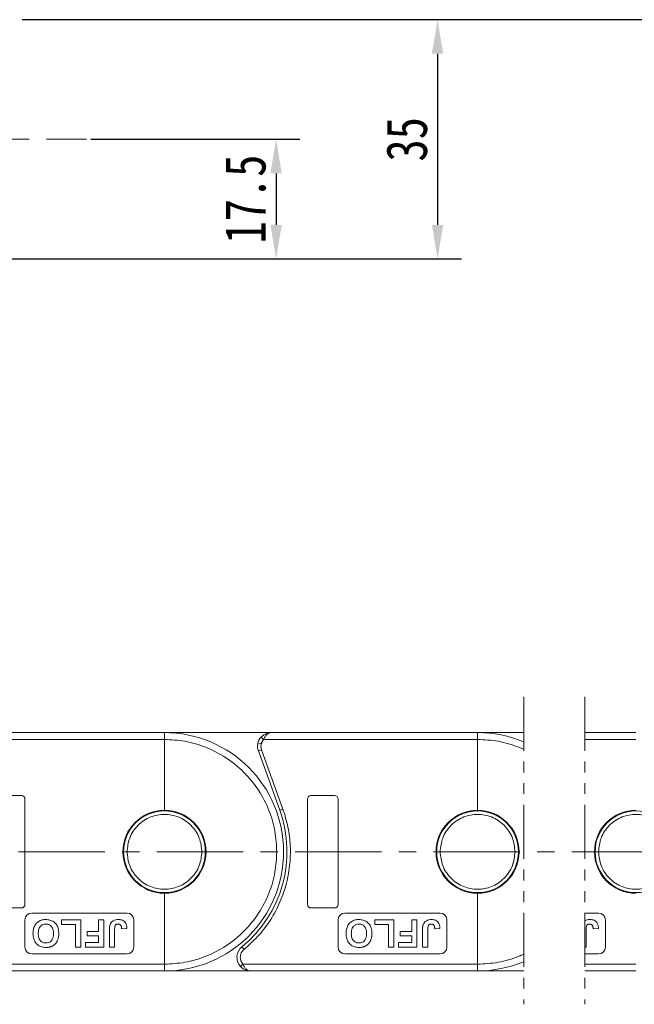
# Model space of a CAD drawing. Header units: millimetres. Extents: x 3199 to 4123, y -210 to 442.
# Tile 17 of 39: x 3728 to 3818, y 58 to 203. Entities that reach past the tile are written whole.
import ezdxf

# ---------------------------------------------------------------- set-up
doc = ezdxf.new("R2010")
doc.units = ezdxf.units.MM
doc.linetypes.add('CENTERX2', pattern=[20.32, 12.7, -2.54, 2.54, -2.54])
doc.linetypes.add('PHANTOM2', pattern=[31.75, 15.875, -3.175, 3.175, -3.175, 3.175, -3.175])
doc.styles.get("Standard").update_dxf_attribs({"font": '仿宋_GB2312.ttf', "width": 0.8})
doc.dimstyles.new('副本 ISO-25.1', dxfattribs={"dimtxt": 6, "dimasz": 5, "dimexe": 3.5, "dimexo": 0.625, "dimgap": 1.5, "dimtad": 1, "dimdsep": 46, "dimtxsty": 'Standard', "dimcen": 2.5, "dimadec": 0, "dimazin": 0, "dimtfac": 1, "dimtmove": 0, "dimatfit": 3, "dimfxl": 0, "dimarcsym": 0})

# ---------------------------------------------------------------- blocks, each defined once
blk = doc.blocks.new('*D1984')
at = {"color": 0, "lineweight": -2}
for p, q in [((3728.32, 202.85), (3792.86, 202.85)), ((3789.36, 197.85), (3789.36, 172.72)), ((3687.67, 167.72), (3792.86, 167.72))]:
    blk.add_line(p, q, dxfattribs=at)
at = {"color": 0, "lineweight": 9}
for points in [[(3788.53, 197.85), (3790.19, 197.85), (3789.36, 202.85)], [(3788.53, 172.72), (3790.19, 172.72), (3789.36, 167.72)]]:
    blk.add_solid(points, dxfattribs=at)
at = {"layer": 'Defpoints', "color": 0, "lineweight": 9}
for p in [(3727.69, 202.85), (3687.04, 167.72), (3789.36, 167.72)]:
    blk.add_point(p, dxfattribs=at)
at = {"color": 0, "lineweight": 9, "insert": (3784.86, 185.28), "char_height": 6, "attachment_point": 5, "rotation": 90}
blk.add_mtext('35', dxfattribs=at)
blk = doc.blocks.new('*D1997')
at = {"color": 0, "lineweight": -2}
for p, q in [((3738.4, 185.28), (3769.14, 185.28)), ((3765.64, 180.28), (3765.64, 172.71)), ((3738.4, 167.71), (3769.14, 167.71))]:
    blk.add_line(p, q, dxfattribs=at)
at = {"color": 0, "lineweight": 9}
for points in [[(3764.81, 180.28), (3766.47, 180.28), (3765.64, 185.28)], [(3764.81, 172.71), (3766.47, 172.71), (3765.64, 167.71)]]:
    blk.add_solid(points, dxfattribs=at)
at = {"layer": 'Defpoints', "color": 0, "lineweight": 9}
for p in [(3737.77, 185.28), (3737.77, 167.71), (3765.64, 167.71)]:
    blk.add_point(p, dxfattribs=at)
at = {"color": 0, "lineweight": 9, "insert": (3761.14, 176.5), "char_height": 6, "attachment_point": 5, "rotation": 90}
blk.add_mtext('17.5', dxfattribs=at)
blk = doc.blocks.new('*D1986')
at = {"color": 0, "lineweight": -2}
for p, q in [((3728.32, 202.85), (4052.27, 202.85)), ((4048.77, 197.85), (4048.77, 68.09)), ((3997.8, 63.09), (4052.27, 63.09))]:
    blk.add_line(p, q, dxfattribs=at)
at = {"color": 0, "lineweight": 9}
for points in [[(4047.93, 197.85), (4049.6, 197.85), (4048.77, 202.85)], [(4047.93, 68.09), (4049.6, 68.09), (4048.77, 63.09)]]:
    blk.add_solid(points, dxfattribs=at)
at = {"layer": 'Defpoints', "color": 0, "lineweight": 9}
for p in [(3727.69, 202.85), (3997.18, 63.09), (4048.77, 63.09)]:
    blk.add_point(p, dxfattribs=at)
at = {"color": 0, "lineweight": 9, "insert": (4044.27, 132.97), "char_height": 6, "attachment_point": 5, "rotation": 90}
blk.add_mtext('2R+35', dxfattribs=at)

msp = doc.modelspace()

# ---------------------------------------------------------------- linework, layer by layer
at = {"color": 1, "linetype": 'CENTERX2', "lineweight": 13}
for p, q in [((3549.043, 185.282), (3737.77, 185.282)), ((3565.24, 80.657), (4008.838, 80.657))]:
    msp.add_line(p, q, dxfattribs=at)
at = {"color": 3, "linetype": 'PHANTOM2', "lineweight": 9, "ltscale": 0.5}
for p, q in [((3802.018, 103.434), (3802.012, 58.262)), ((3811.016, 103.434), (3811.009, 58.262))]:
    msp.add_line(p, q, dxfattribs=at)
at = {"color": 7, "linetype": 'Continuous', "lineweight": 15}
for p, q in [((3717.798, 97.157), (3749.24, 97.157)), ((3749.24, 98.157), (3718.916, 98.157)), ((3764.916, 98.157), (3749.24, 98.157)), ((3749.24, 97.157), (3749.24, 86.757)), ((3763.426, 97.49), (3763.798, 97.157)), ((3763.798, 97.157), (3795.24, 97.157)), ((3795.24, 98.157), (3764.916, 98.157)), ((3802.017, 98.157), (3795.24, 98.157)), ((3795.24, 97.157), (3795.24, 86.757)), ((3818.516, 98.157), (3811.015, 98.157)), ((3811.015, 97.157), (3818.516, 97.157)), ((3762.936, 96.438), (3763.611, 96.622)), ((3763.034, 95.479), (3763.505, 95.649)), ((3763.034, 95.479), (3766.176, 86.754)), ((3763.505, 95.649), (3763.416, 96.157)), ((3766.646, 86.924), (3763.505, 95.649)), ((3728.24, 88.907), (3724.74, 88.907)), ((3728.74, 72.907), (3728.74, 88.407)), ((3770.24, 88.407), (3770.24, 72.907)), ((3774.24, 88.907), (3770.74, 88.907)), ((3774.74, 72.907), (3774.74, 88.407)), ((3766.176, 86.754), (3766.646, 86.924)), ((3749.24, 74.557), (3749.24, 64.157)), ((3795.24, 74.557), (3795.24, 64.157)), ((3724.74, 72.407), (3728.24, 72.407)), ((3770.74, 72.407), (3774.24, 72.407)), ((3743.74, 71.657), (3729.74, 71.657)), ((3789.74, 71.657), (3775.74, 71.657)), ((3813.016, 71.657), (3811.011, 71.657)), ((3728.74, 70.657), (3728.74, 66.657)), ((3734.125, 70.657), (3734.125, 69.99)), ((3736.945, 70.657), (3734.125, 70.657)), ((3734.125, 69.99), (3736.176, 69.99)), ((3736.176, 69.99), (3736.176, 66.657)), ((3736.945, 66.657), (3736.945, 70.657)), ((3739.561, 70.657), (3739.561, 68.965)), ((3740.33, 70.657), (3739.561, 70.657)), ((3740.33, 66.657), (3740.33, 70.657)), ((3744.74, 66.657), (3744.74, 70.657)), ((3774.74, 70.657), (3774.74, 66.657)), ((3782.945, 70.657), (3780.125, 70.657)), ((3780.125, 70.657), (3780.125, 69.99)), ((3780.125, 69.99), (3782.176, 69.99)), ((3782.176, 69.99), (3782.176, 66.657)), ((3782.945, 66.657), (3782.945, 70.657)), ((3785.561, 70.657), (3785.561, 68.965)), ((3786.33, 70.657), (3785.561, 70.657)), ((3786.33, 66.657), (3786.33, 70.657)), ((3790.74, 66.657), (3790.74, 70.657)), ((3814.016, 66.657), (3814.016, 70.657)), ((3737.868, 68.965), (3737.868, 68.298)), ((3739.561, 68.965), (3737.868, 68.965)), ((3737.868, 68.298), (3739.561, 68.298)), ((3739.561, 68.298), (3739.561, 67.323)), ((3741.15, 69.178), (3741.15, 66.657)), ((3741.92, 66.657), (3741.92, 69.246)), ((3742.945, 69.323), (3743.714, 69.375)), ((3785.561, 68.965), (3783.868, 68.965)), ((3783.868, 68.965), (3783.868, 68.298)), ((3783.868, 68.298), (3785.561, 68.298)), ((3785.561, 68.298), (3785.561, 67.323)), ((3787.15, 69.178), (3787.15, 66.657)), ((3787.92, 66.657), (3787.92, 69.246)), ((3788.945, 69.323), (3789.714, 69.375)), ((3811.196, 66.657), (3811.196, 69.246)), ((3812.221, 69.323), (3812.99, 69.375)), ((3736.176, 66.657), (3736.945, 66.657)), ((3739.561, 67.323), (3737.612, 67.323)), ((3737.612, 67.323), (3737.612, 66.657)), ((3737.612, 66.657), (3740.33, 66.657)), ((3741.15, 66.657), (3741.92, 66.657)), ((3760.931, 66.319), (3760.615, 66.707)), ((3782.176, 66.657), (3782.945, 66.657)), ((3785.561, 67.323), (3783.612, 67.323)), ((3783.612, 67.323), (3783.612, 66.657)), ((3783.612, 66.657), (3786.33, 66.657)), ((3787.15, 66.657), (3787.92, 66.657)), ((3811.01, 66.657), (3811.196, 66.657)), ((3729.74, 65.657), (3743.74, 65.657)), ((3775.74, 65.657), (3789.74, 65.657)), ((3811.01, 65.657), (3813.016, 65.657)), ((3749.24, 64.157), (3714.761, 64.157)), ((3760.389, 63.823), (3760.761, 64.157)), ((3795.24, 64.157), (3760.761, 64.157)), ((3818.516, 64.157), (3811.01, 64.157)), ((3715.879, 63.157), (3749.24, 63.157)), ((3749.24, 63.157), (3761.879, 63.157)), ((3761.879, 63.157), (3795.24, 63.157)), ((3795.24, 63.157), (3802.012, 63.157)), ((3811.01, 63.157), (3818.516, 63.157))]:
    msp.add_line(p, q, dxfattribs=at)
for centre in [(3749.24, 80.657), (3795.24, 80.657), (3818.516, 80.657)]:
    msp.add_circle(centre, 6, dxfattribs=at)
for centre, radius, start, end in [((3749.24, 80.657), 17.5, 270, 90), ((3764.916, 96.157), 2, 138.18969, 199.8008), ((3795.24, 80.657), 17.5, 67.21587, 90), ((3728.24, 88.407), 0.5, 360, 90), ((3770.74, 88.407), 0.5, 90, 180), ((3774.24, 88.407), 0.5, 0, 90), ((3749.24, 80.657), 6.1, 90, 270), ((3749.24, 80.657), 6.1, 270, 90), ((3749.24, 80.657), 18, 309.19497, 19.8008), ((3795.24, 80.657), 6.1, 90, 270), ((3795.24, 80.657), 6.1, 270, 90), ((3818.516, 80.657), 6.1, 90, 270), ((3728.24, 72.907), 0.5, 270, 0), ((3770.74, 72.907), 0.5, 180, 270), ((3774.24, 72.907), 0.5, 270, 0), ((3729.74, 70.657), 1, 90, 180), ((3743.74, 70.657), 1, 0, 90), ((3775.74, 70.657), 1, 90, 180), ((3789.74, 70.657), 1, 0, 90), ((3813.016, 70.657), 1, 0, 90), ((3729.74, 66.657), 1, 180, 270), ((3743.74, 66.657), 1, 270, 0), ((3761.879, 65.157), 2, 129.19497, 221.81031), ((3775.74, 66.657), 1, 180, 270), ((3789.74, 66.657), 1, 270, 0), ((3813.016, 66.657), 1, 270, 0), ((3795.24, 80.657), 17.5, 270, 292.76775)]:
    msp.add_arc(centre, radius, start, end, dxfattribs=at)
for points, knots in [([(3749.24, 98.157), (3749.24, 98.146), (3749.24, 98.124), (3749.24, 97.951), (3749.24, 97.698), (3749.24, 97.416), (3749.24, 97.231), (3749.24, 97.157)], [0, 0, 0, 0, 0.21469386, 0.42938772, 0.64408158, 0.85877544, 1, 1, 1, 1]), ([(3749.24, 97.157), (3750.246, 97.103), (3752.319, 96.993), (3755.395, 96.075), (3758.352, 94.553), (3760.99, 92.407), (3763.136, 89.769), (3764.658, 86.811), (3765.576, 83.736), (3765.687, 81.663), (3765.74, 80.657)], [0, 0, 0, 0, 0.116516, 0.2400113, 0.3686408, 0.5, 0.6313592, 0.7599887, 0.883484, 1, 1, 1, 1]), ([(3763.426, 97.49), (3763.52, 97.584), (3763.73, 97.791), (3764.228, 98.078), (3764.647, 98.126), (3764.916, 98.157)], [0, 0, 0, 0, 0.2270634, 0.5015869, 1, 1, 1, 1]), ([(3764.916, 98.157), (3764.81, 98.144), (3764.599, 98.118), (3764.289, 97.906), (3764.01, 97.58), (3763.866, 97.292), (3763.798, 97.157)], [0, 0, 0, 0, 0.25113093, 0.50180461, 0.76564074, 1, 1, 1, 1]), ([(3795.24, 98.157), (3795.24, 98.146), (3795.24, 98.124), (3795.24, 97.951), (3795.24, 97.698), (3795.24, 97.416), (3795.24, 97.231), (3795.24, 97.157)], [0, 0, 0, 0, 0.21469386, 0.42938772, 0.64408158, 0.85877544, 1, 1, 1, 1]), ([(3795.24, 97.157), (3796.246, 97.103), (3798.319, 96.993), (3800.567, 96.322), (3801.785, 95.804), (3802.017, 95.699)], [0, 0, 0, 0, 0.11651603, 0.24001133, 0.26947638, 0.26947638, 0.26947638, 0.26947638]), ([(3760.931, 66.319), (3761.612, 66.925), (3762.998, 68.158), (3764.724, 70.406), (3766.137, 72.934), (3767.141, 75.692), (3767.701, 78.573), (3767.791, 81.467), (3767.471, 84.283), (3766.918, 86.054), (3766.646, 86.924)], [0, 0, 0, 0, 0.1197899, 0.2439368, 0.3711682, 0.5, 0.6288318, 0.7560632, 0.8802101, 1, 1, 1, 1]), ([(3743.74, 80.657), (3743.814, 81.349), (3743.927, 82.413), (3744.612, 83.694), (3745.322, 84.574), (3746.203, 85.288), (3747.484, 85.952), (3749.24, 86.29), (3750.996, 85.952), (3752.277, 85.288), (3753.158, 84.574), (3753.868, 83.694), (3754.554, 82.413), (3754.667, 81.349), (3754.74, 80.657)], [0, 0, 0, 0, 0.1197284, 0.1841803, 0.25, 0.3158197, 0.3802716, 0.5, 0.6197284, 0.6841803, 0.75, 0.8158197, 0.8802716, 1, 1, 1, 1]), ([(3789.74, 80.657), (3789.814, 81.349), (3789.927, 82.413), (3790.612, 83.694), (3791.322, 84.574), (3792.203, 85.288), (3793.484, 85.952), (3795.24, 86.29), (3796.996, 85.952), (3798.277, 85.288), (3799.158, 84.574), (3799.868, 83.694), (3800.554, 82.413), (3800.667, 81.349), (3800.74, 80.657)], [0, 0, 0, 0, 0.1197284, 0.1841803, 0.25, 0.3158197, 0.3802716, 0.5, 0.6197284, 0.6841803, 0.75, 0.8158197, 0.8802716, 1, 1, 1, 1]), ([(3813.016, 80.657), (3813.09, 81.349), (3813.203, 82.413), (3813.888, 83.694), (3814.598, 84.574), (3815.479, 85.288), (3816.76, 85.952), (3818.516, 86.29), (3820.272, 85.952), (3821.553, 85.288), (3822.434, 84.574), (3823.144, 83.694), (3823.83, 82.413), (3823.943, 81.349), (3824.016, 80.657)], [0, 0, 0, 0, 0.1197284, 0.1841803, 0.25, 0.3158197, 0.3802716, 0.5, 0.6197284, 0.6841803, 0.75, 0.8158197, 0.8802716, 1, 1, 1, 1]), ([(3754.74, 80.657), (3754.667, 79.965), (3754.554, 78.901), (3753.868, 77.62), (3753.158, 76.74), (3752.277, 76.026), (3750.996, 75.361), (3749.24, 75.024), (3747.484, 75.361), (3746.203, 76.026), (3745.322, 76.74), (3744.612, 77.62), (3743.927, 78.901), (3743.814, 79.965), (3743.74, 80.657)], [0, 0, 0, 0, 0.1197284, 0.1841803, 0.25, 0.3158197, 0.3802716, 0.5, 0.6197284, 0.6841803, 0.75, 0.8158197, 0.8802716, 1, 1, 1, 1]), ([(3765.74, 80.657), (3765.687, 79.65), (3765.576, 77.577), (3764.658, 74.502), (3763.136, 71.545), (3760.99, 68.907), (3758.352, 66.761), (3755.395, 65.239), (3752.319, 64.321), (3750.246, 64.21), (3749.24, 64.157)], [0, 0, 0, 0, 0.116516, 0.2400113, 0.3686408, 0.5, 0.6313592, 0.7599887, 0.883484, 1, 1, 1, 1]), ([(3800.74, 80.657), (3800.667, 79.965), (3800.554, 78.901), (3799.868, 77.62), (3799.158, 76.74), (3798.277, 76.026), (3796.996, 75.361), (3795.24, 75.024), (3793.484, 75.361), (3792.203, 76.026), (3791.322, 76.74), (3790.612, 77.62), (3789.927, 78.901), (3789.814, 79.965), (3789.74, 80.657)], [0, 0, 0, 0, 0.1197284, 0.1841803, 0.25, 0.3158197, 0.3802716, 0.5, 0.6197284, 0.6841803, 0.75, 0.8158197, 0.8802716, 1, 1, 1, 1]), ([(3824.016, 80.657), (3823.943, 79.965), (3823.83, 78.901), (3823.144, 77.62), (3822.434, 76.74), (3821.553, 76.026), (3820.272, 75.361), (3818.516, 75.024), (3816.76, 75.361), (3815.479, 76.026), (3814.598, 76.74), (3813.888, 77.62), (3813.203, 78.901), (3813.09, 79.965), (3813.016, 80.657)], [0, 0, 0, 0, 0.1197284, 0.1841803, 0.25, 0.3158197, 0.3802716, 0.5, 0.6197284, 0.6841803, 0.75, 0.8158197, 0.8802716, 1, 1, 1, 1]), ([(3729.92, 68.662), (3729.929, 68.864), (3729.948, 69.267), (3730.164, 69.867), (3730.573, 70.349), (3731.117, 70.635), (3731.539, 70.702), (3731.769, 70.707), (3731.811, 70.708)], [0, 0, 0, 0, 0.1916319, 0.3847476, 0.5975386, 0.7794336, 0.9598804, 1, 1, 1, 1]), ([(3731.813, 70.041), (3731.661, 70.027), (3731.371, 69.998), (3731.029, 69.752), (3730.796, 69.406), (3730.701, 69.024), (3730.692, 68.755), (3730.689, 68.643)], [0, 0, 0, 0, 0.2230139, 0.4267154, 0.5997431, 0.8344997, 1, 1, 1, 1]), ([(3731.811, 70.708), (3732.013, 70.696), (3732.419, 70.671), (3732.974, 70.41), (3733.389, 69.987), (3733.67, 69.396), (3733.698, 68.944), (3733.714, 68.681)], [0, 0, 0, 0, 0.19237581, 0.386627, 0.57092084, 0.74991815, 1, 1, 1, 1]), ([(3732.945, 68.654), (3732.934, 68.857), (3732.916, 69.19), (3732.717, 69.615), (3732.437, 69.884), (3732.115, 70.025), (3731.903, 70.036), (3731.813, 70.041)], [0, 0, 0, 0, 0.3000791, 0.4915074, 0.6839278, 0.8668961, 1, 1, 1, 1]), ([(3741.15, 69.178), (3741.151, 69.228), (3741.152, 69.329), (3741.158, 69.467), (3741.168, 69.594), (3741.185, 69.71), (3741.204, 69.826), (3741.226, 69.901), (3741.238, 69.939)], [0, 0, 0, 0, 0.1952531, 0.3906374, 0.5418335, 0.6933807, 0.846202, 1, 1, 1, 1]), ([(3741.238, 69.939), (3741.292, 70.058), (3741.401, 70.298), (3741.707, 70.55), (3742.079, 70.69), (3742.341, 70.702), (3742.479, 70.708)], [0, 0, 0, 0, 0.2494052, 0.4997794, 0.737005, 1, 1, 1, 1]), ([(3742.429, 70.041), (3742.361, 70.038), (3742.251, 70.032), (3742.11, 69.968), (3742.013, 69.873), (3741.924, 69.627), (3741.922, 69.412), (3741.92, 69.246)], [0, 0, 0, 0, 0.1847697, 0.2997212, 0.415218, 0.5481969, 1, 1, 1, 1]), ([(3742.841, 69.821), (3742.823, 69.847), (3742.787, 69.899), (3742.719, 69.96), (3742.639, 70.004), (3742.564, 70.029), (3742.492, 70.04), (3742.45, 70.041), (3742.429, 70.041)], [0, 0, 0, 0, 0.1899344, 0.3858392, 0.560405, 0.7421212, 0.8701806, 1, 1, 1, 1]), ([(3742.479, 70.708), (3742.685, 70.691), (3743.005, 70.665), (3743.369, 70.42), (3743.593, 70.115), (3743.7, 69.749), (3743.71, 69.488), (3743.714, 69.375)], [0, 0, 0, 0, 0.2947537, 0.4575977, 0.6204456, 0.836095, 1, 1, 1, 1]), ([(3742.945, 69.323), (3742.944, 69.348), (3742.942, 69.398), (3742.935, 69.473), (3742.926, 69.548), (3742.911, 69.631), (3742.889, 69.725), (3742.857, 69.789), (3742.841, 69.821)], [0, 0, 0, 0, 0.146273, 0.2926484, 0.4389475, 0.5855844, 0.7903219, 1, 1, 1, 1]), ([(3775.92, 68.662), (3775.929, 68.864), (3775.948, 69.267), (3776.164, 69.867), (3776.573, 70.349), (3777.117, 70.635), (3777.539, 70.702), (3777.769, 70.707), (3777.811, 70.708)], [0, 0, 0, 0, 0.1916319, 0.3847476, 0.5975386, 0.7794336, 0.9598804, 1, 1, 1, 1]), ([(3777.813, 70.041), (3777.661, 70.027), (3777.371, 69.998), (3777.029, 69.752), (3776.796, 69.406), (3776.701, 69.024), (3776.692, 68.755), (3776.689, 68.643)], [0, 0, 0, 0, 0.2230139, 0.4267154, 0.5997431, 0.8344997, 1, 1, 1, 1]), ([(3777.811, 70.708), (3778.013, 70.696), (3778.419, 70.671), (3778.974, 70.41), (3779.389, 69.987), (3779.67, 69.396), (3779.698, 68.944), (3779.714, 68.681)], [0, 0, 0, 0, 0.19237581, 0.386627, 0.57092084, 0.74991815, 1, 1, 1, 1]), ([(3778.945, 68.654), (3778.934, 68.857), (3778.916, 69.19), (3778.717, 69.615), (3778.437, 69.884), (3778.115, 70.025), (3777.903, 70.036), (3777.813, 70.041)], [0, 0, 0, 0, 0.3000791, 0.4915074, 0.6839278, 0.8668961, 1, 1, 1, 1]), ([(3787.15, 69.178), (3787.151, 69.228), (3787.152, 69.329), (3787.158, 69.467), (3787.168, 69.594), (3787.185, 69.71), (3787.204, 69.826), (3787.226, 69.901), (3787.238, 69.939)], [0, 0, 0, 0, 0.1952531, 0.3906374, 0.5418335, 0.6933807, 0.846202, 1, 1, 1, 1]), ([(3787.238, 69.939), (3787.292, 70.058), (3787.401, 70.298), (3787.707, 70.55), (3788.079, 70.69), (3788.341, 70.702), (3788.479, 70.708)], [0, 0, 0, 0, 0.2494052, 0.4997794, 0.737005, 1, 1, 1, 1]), ([(3788.429, 70.041), (3788.361, 70.038), (3788.251, 70.032), (3788.11, 69.968), (3788.013, 69.873), (3787.924, 69.627), (3787.922, 69.412), (3787.92, 69.246)], [0, 0, 0, 0, 0.1847697, 0.2997212, 0.415218, 0.5481969, 1, 1, 1, 1]), ([(3788.841, 69.821), (3788.823, 69.847), (3788.787, 69.899), (3788.719, 69.96), (3788.639, 70.004), (3788.564, 70.029), (3788.492, 70.04), (3788.45, 70.041), (3788.429, 70.041)], [0, 0, 0, 0, 0.1899344, 0.3858392, 0.560405, 0.7421212, 0.8701806, 1, 1, 1, 1]), ([(3788.479, 70.708), (3788.685, 70.691), (3789.005, 70.665), (3789.369, 70.42), (3789.593, 70.115), (3789.7, 69.749), (3789.71, 69.488), (3789.714, 69.375)], [0, 0, 0, 0, 0.2947537, 0.4575977, 0.6204456, 0.836095, 1, 1, 1, 1]), ([(3788.945, 69.323), (3788.944, 69.348), (3788.942, 69.398), (3788.935, 69.473), (3788.926, 69.548), (3788.911, 69.631), (3788.889, 69.725), (3788.857, 69.789), (3788.841, 69.821)], [0, 0, 0, 0, 0.146273, 0.2926484, 0.4389475, 0.5855844, 0.7903219, 1, 1, 1, 1]), ([(3811.011, 70.541), (3811.116, 70.6), (3811.36, 70.69), (3811.617, 70.702), (3811.755, 70.708)], [0.50822062, 0.50822062, 0.50822062, 0.50822062, 0.737005, 1, 1, 1, 1]), ([(3811.705, 70.041), (3811.637, 70.038), (3811.527, 70.032), (3811.386, 69.968), (3811.289, 69.873), (3811.2, 69.627), (3811.198, 69.412), (3811.196, 69.246)], [0, 0, 0, 0, 0.1847697, 0.2997212, 0.415218, 0.5481969, 1, 1, 1, 1]), ([(3812.117, 69.821), (3812.099, 69.847), (3812.064, 69.899), (3811.995, 69.96), (3811.915, 70.004), (3811.84, 70.029), (3811.769, 70.04), (3811.726, 70.041), (3811.705, 70.041)], [0, 0, 0, 0, 0.1899344, 0.3858392, 0.560405, 0.7421212, 0.8701806, 1, 1, 1, 1]), ([(3811.755, 70.708), (3811.961, 70.691), (3812.281, 70.665), (3812.646, 70.42), (3812.869, 70.115), (3812.976, 69.749), (3812.986, 69.488), (3812.99, 69.375)], [0, 0, 0, 0, 0.2947537, 0.4575977, 0.6204456, 0.836095, 1, 1, 1, 1]), ([(3812.221, 69.323), (3812.22, 69.348), (3812.218, 69.398), (3812.211, 69.473), (3812.202, 69.548), (3812.187, 69.631), (3812.165, 69.725), (3812.133, 69.789), (3812.117, 69.821)], [0, 0, 0, 0, 0.146273, 0.2926484, 0.4389475, 0.5855844, 0.7903219, 1, 1, 1, 1]), ([(3731.823, 66.606), (3731.621, 66.618), (3731.214, 66.643), (3730.661, 66.91), (3730.244, 67.337), (3729.963, 67.938), (3729.935, 68.397), (3729.92, 68.662)], [0, 0, 0, 0, 0.1909513, 0.3838062, 0.5672016, 0.7491578, 1, 1, 1, 1]), ([(3730.689, 68.643), (3730.699, 68.44), (3730.715, 68.114), (3730.901, 67.695), (3731.163, 67.437), (3731.484, 67.293), (3731.705, 67.279), (3731.813, 67.272)], [0, 0, 0, 0, 0.3011498, 0.4855558, 0.6711527, 0.8384642, 1, 1, 1, 1]), ([(3731.813, 67.272), (3731.954, 67.283), (3732.209, 67.303), (3732.533, 67.495), (3732.776, 67.774), (3732.924, 68.177), (3732.938, 68.485), (3732.945, 68.654)], [0, 0, 0, 0, 0.2069211, 0.3755229, 0.5441183, 0.7482179, 1, 1, 1, 1]), ([(3733.714, 68.681), (3733.714, 68.631), (3733.713, 68.531), (3733.703, 68.381), (3733.688, 68.231), (3733.659, 68.061), (3733.616, 67.869), (3733.563, 67.733), (3733.536, 67.664)], [0, 0, 0, 0, 0.1443329, 0.2888961, 0.4332599, 0.5780731, 0.7877955, 1, 1, 1, 1]), ([(3777.823, 66.606), (3777.621, 66.618), (3777.214, 66.643), (3776.661, 66.91), (3776.244, 67.337), (3775.963, 67.938), (3775.935, 68.397), (3775.92, 68.662)], [0, 0, 0, 0, 0.1909513, 0.3838062, 0.5672016, 0.7491578, 1, 1, 1, 1]), ([(3776.689, 68.643), (3776.699, 68.44), (3776.715, 68.114), (3776.901, 67.695), (3777.163, 67.437), (3777.484, 67.293), (3777.705, 67.279), (3777.813, 67.272)], [0, 0, 0, 0, 0.3011498, 0.4855558, 0.6711527, 0.8384642, 1, 1, 1, 1]), ([(3777.813, 67.272), (3777.954, 67.283), (3778.209, 67.303), (3778.533, 67.495), (3778.776, 67.774), (3778.924, 68.177), (3778.938, 68.485), (3778.945, 68.654)], [0, 0, 0, 0, 0.2069211, 0.3755229, 0.5441183, 0.7482179, 1, 1, 1, 1]), ([(3779.714, 68.681), (3779.714, 68.631), (3779.713, 68.531), (3779.703, 68.381), (3779.688, 68.231), (3779.659, 68.061), (3779.616, 67.869), (3779.563, 67.733), (3779.536, 67.664)], [0, 0, 0, 0, 0.1443329, 0.2888961, 0.4332599, 0.5780731, 0.7877955, 1, 1, 1, 1]), ([(3732.666, 66.763), (3732.619, 66.744), (3732.526, 66.706), (3732.384, 66.668), (3732.244, 66.638), (3732.105, 66.619), (3731.964, 66.607), (3731.87, 66.606), (3731.823, 66.606)], [0, 0, 0, 0, 0.1738242, 0.3487526, 0.5099894, 0.6719466, 0.8356798, 1, 1, 1, 1]), ([(3733.536, 67.664), (3733.491, 67.574), (3733.401, 67.392), (3733.24, 67.189), (3733.092, 67.037), (3732.963, 66.931), (3732.822, 66.835), (3732.718, 66.787), (3732.666, 66.763)], [0, 0, 0, 0, 0.2345767, 0.4746163, 0.6023936, 0.7313657, 0.8647119, 1, 1, 1, 1]), ([(3778.666, 66.763), (3778.619, 66.744), (3778.526, 66.706), (3778.384, 66.668), (3778.244, 66.638), (3778.105, 66.619), (3777.964, 66.607), (3777.87, 66.606), (3777.823, 66.606)], [0, 0, 0, 0, 0.1738242, 0.3487526, 0.5099894, 0.6719466, 0.8356798, 1, 1, 1, 1]), ([(3779.536, 67.664), (3779.491, 67.574), (3779.401, 67.392), (3779.24, 67.189), (3779.092, 67.037), (3778.963, 66.931), (3778.822, 66.835), (3778.718, 66.787), (3778.666, 66.763)], [0, 0, 0, 0, 0.2345767, 0.4746163, 0.6023936, 0.7313657, 0.8647119, 1, 1, 1, 1]), ([(3760.379, 65.157), (3760.386, 65.268), (3760.4, 65.49), (3760.515, 65.805), (3760.686, 66.093), (3760.85, 66.244), (3760.931, 66.319)], [0, 0, 0, 0, 0.2498972, 0.4999949, 0.7498974, 1, 1, 1, 1]), ([(3802.013, 65.613), (3801.782, 65.509), (3800.566, 64.991), (3798.319, 64.321), (3796.246, 64.21), (3795.24, 64.157)], [0.73070557, 0.73070557, 0.73070557, 0.73070557, 0.75998867, 0.88348397, 1, 1, 1, 1]), ([(3749.24, 64.157), (3749.24, 64.044), (3749.24, 63.82), (3749.24, 63.52), (3749.24, 63.294), (3749.24, 63.174), (3749.24, 63.162), (3749.24, 63.157)], [0, 0, 0, 0, 0.2146939, 0.4293877, 0.6440816, 0.8587754, 1, 1, 1, 1]), ([(3761.879, 63.157), (3761.61, 63.188), (3761.191, 63.235), (3760.693, 63.523), (3760.483, 63.73), (3760.389, 63.823)], [0, 0, 0, 0, 0.4984129, 0.772928, 1, 1, 1, 1]), ([(3760.761, 64.157), (3760.829, 64.021), (3760.973, 63.734), (3761.252, 63.408), (3761.561, 63.196), (3761.773, 63.17), (3761.879, 63.157)], [0, 0, 0, 0, 0.23435876, 0.49821551, 0.74848117, 1, 1, 1, 1]), ([(3795.24, 64.157), (3795.24, 64.044), (3795.24, 63.82), (3795.24, 63.52), (3795.24, 63.294), (3795.24, 63.174), (3795.24, 63.162), (3795.24, 63.157)], [0, 0, 0, 0, 0.2146939, 0.4293877, 0.6440816, 0.8587754, 1, 1, 1, 1])]:
    msp.add_open_spline(points, degree=3, knots=knots, dxfattribs=at)
for points in [[(3763.416, 96.157), (3763.434, 96.341), (3763.469, 96.71), (3763.688, 97.008), (3763.798, 97.157)], [(3760.761, 64.157), (3760.651, 64.306), (3760.432, 64.604), (3760.397, 64.973), (3760.379, 65.157)]]:
    msp.add_open_spline(points, degree=3, dxfattribs=at)

# ---------------------------------------------------------------- dimensions: what is measured, and where the dimension line sits
at = {"color": 5, "lineweight": 9}
for base, p1, p2, text, picture, middle in [((3789.359, 167.718), (3727.69, 202.845), (3687.043, 167.718), '35', '*D1984', (3784.859, 185.282)), ((4048.767, 63.087), (3727.69, 202.845), (3997.178, 63.087), '2R+35', '*D1986', (4044.267, 132.966)), ((3765.64, 167.712), (3737.77, 185.282), (3737.77, 167.712), '17.5', '*D1997', (3761.14, 176.497))]:
    dim = msp.add_linear_dim(base=base, p1=p1, p2=p2, angle=90, text=text, dimstyle='副本 ISO-25.1', dxfattribs=at)
    dim.commit()
    dim.dimension.update_dxf_attribs({"geometry": picture, "text_midpoint": middle})

doc.saveas('drawing.dxf')
